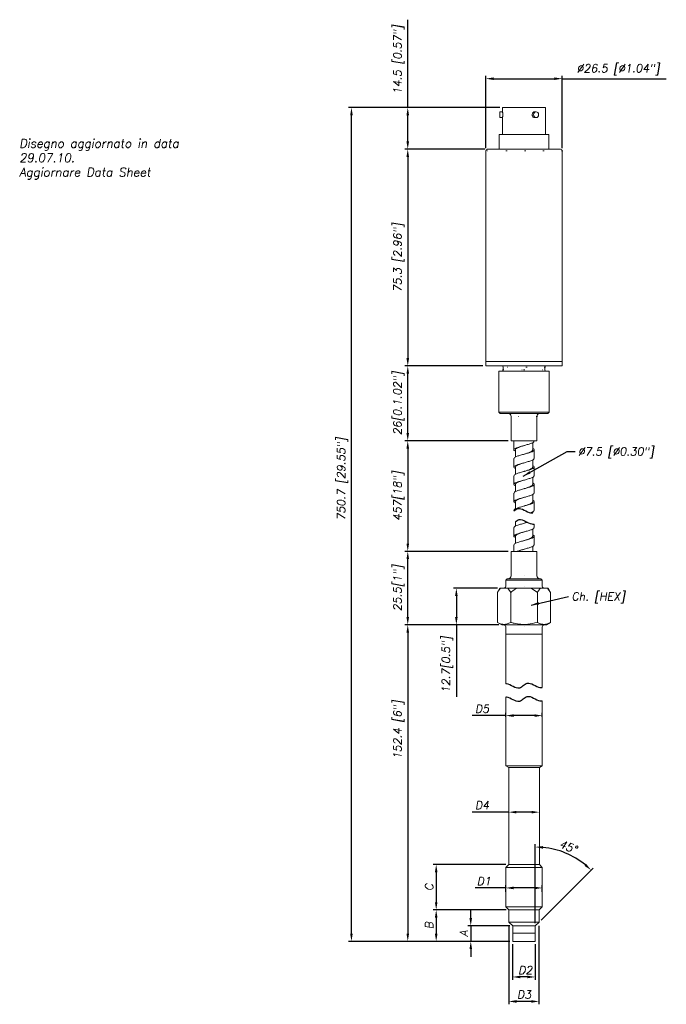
# Model space of a CAD drawing. Extents: x 201 to 2226, y -101 to 241.
import ezdxf

# ---------------------------------------------------------------- set-up
doc = ezdxf.new("R2010")
doc.units = 0
doc.header["$LTSCALE"] = 10
doc.header["$PDMODE"] = 1
doc.header["$PDSIZE"] = 1
doc.linetypes.add('DOT2', pattern=[0.635, 0, -0.635])
doc.layers.get('0').update_dxf_attribs({"linetype": 'CONTINUOUS'})
doc.layers.get('DEFPOINTS').update_dxf_attribs({"linetype": 'CONTINUOUS'})
doc.styles.add('DEM2', font='romans.shx', dxfattribs={"oblique": 10})
doc.dimstyles.new('AXEGF_STANDARD', dxfattribs={"dimtxt": 2.8, "dimasz": 2.7, "dimexe": 1, "dimexo": 1, "dimgap": 1, "dimtad": 1, "dimdec": 8, "dimdsep": 46, "dimtxsty": 'DEM2', "dimcen": 0, "dimclrd": 256, "dimclre": 256, "dimclrt": 256, "dimadec": 8, "dimazin": 2, "dimtfac": 1, "dimtdec": 8, "dimtmove": 0, "dimatfit": 3, "dimfxl": 1, "dimtolj": 1, "dimarcsym": 0})

# ---------------------------------------------------------------- blocks, each defined once
blk = doc.blocks.new('*D79')
at = {"lineweight": -2}
for p, q in [((335.26, 210.52), (335.26, 241.01)), ((367.18, 210.52), (334.26, 210.52)), ((335.26, 198.72), (335.26, 207.82)), ((361.98, 196.02), (334.26, 196.02))]:
    blk.add_line(p, q, dxfattribs=at)
for points in [[(334.81, 207.82), (335.71, 207.82), (335.26, 210.52)], [(334.81, 198.72), (335.71, 198.72), (335.26, 196.02)]]:
    blk.add_solid(points)
at = {"layer": 'DEFPOINTS', "color": 0}
for p in [(335.26, 210.52), (368.18, 210.52), (362.98, 196.02)]:
    blk.add_point(p, dxfattribs=at)
at = {"insert": (332.13, 227.12), "char_height": 2.8, "attachment_point": 5, "rotation": 90, "style": 'DEM2'}
blk.add_mtext('\\A1;14.5 [0.57"]', dxfattribs=at)
blk = doc.blocks.new('*D80')
at = {"lineweight": -2}
for p, q in [((361.98, 196.02), (334.26, 196.02)), ((335.26, 193.32), (335.26, 123.47)), ((361.38, 120.77), (334.26, 120.77))]:
    blk.add_line(p, q, dxfattribs=at)
for points in [[(334.81, 193.32), (335.71, 193.32), (335.26, 196.02)], [(334.81, 123.47), (335.71, 123.47), (335.26, 120.77)]]:
    blk.add_solid(points)
at = {"layer": 'DEFPOINTS', "color": 0}
for p in [(362.98, 196.02), (335.26, 120.77), (362.38, 120.77)]:
    blk.add_point(p, dxfattribs=at)
at = {"insert": (332.13, 158.39), "char_height": 2.8, "attachment_point": 5, "rotation": 90, "style": 'DEM2'}
blk.add_mtext('\\A1;75.3 [2.96"]', dxfattribs=at)
blk = doc.blocks.new('*D81')
at = {"lineweight": -2}
for p, q in [((366.44, 43.57), (351.13, 43.57)), ((352.13, 40.87), (352.13, 33.57)), ((366.88, 30.87), (351.13, 30.87)), ((352.13, 30.87), (352.13, 5.85))]:
    blk.add_line(p, q, dxfattribs=at)
for points in [[(351.68, 40.87), (352.58, 40.87), (352.13, 43.57)], [(351.68, 33.57), (352.58, 33.57), (352.13, 30.87)]]:
    blk.add_solid(points)
at = {"layer": 'DEFPOINTS', "color": 0}
for p in [(352.13, 43.57), (367.44, 43.57), (367.88, 30.87)]:
    blk.add_point(p, dxfattribs=at)
at = {"insert": (348.99, 17.01), "char_height": 2.8, "attachment_point": 5, "rotation": 90, "style": 'DEM2'}
blk.add_mtext('\\A1;12.7[0.5"]', dxfattribs=at)
blk = doc.blocks.new('*D82')
at = {"lineweight": -2}
for p, q in [((362.38, 196.42), (362.38, 221.52)), ((365.08, 220.52), (386.18, 220.52)), ((388.88, 196.42), (388.88, 221.52)), ((388.88, 220.52), (425.02, 220.52))]:
    blk.add_line(p, q, dxfattribs=at)
for points in [[(365.08, 220.97), (365.08, 220.07), (362.38, 220.52)], [(386.18, 220.97), (386.18, 220.07), (388.88, 220.52)]]:
    blk.add_solid(points)
at = {"layer": 'DEFPOINTS', "color": 0}
for p in [(388.88, 220.52), (362.38, 195.42), (388.88, 195.42)]:
    blk.add_point(p, dxfattribs=at)
at = {"insert": (408.3, 223.66), "char_height": 2.8, "attachment_point": 5, "style": 'DEM2'}
blk.add_mtext('\\A1;%%C26.5 [%%c1.04"]', dxfattribs=at)
blk = doc.blocks.new('*D83')
at = {"lineweight": -2}
for p, q in [((369.28, -1.06), (369.28, 0.34)), ((381.98, -1.06), (381.98, 0.34)), ((369.28, -0.66), (357.67, -0.66)), ((379.28, -0.66), (371.98, -0.66))]:
    blk.add_line(p, q, dxfattribs=at)
for points in [[(371.98, -0.21), (371.98, -1.11), (369.28, -0.66)], [(379.28, -0.21), (379.28, -1.11), (381.98, -0.66)]]:
    blk.add_solid(points)
at = {"layer": 'DEFPOINTS', "color": 0}
for p in [(369.28, -2.06), (381.98, -0.66), (381.98, -2.06)]:
    blk.add_point(p, dxfattribs=at)
at = {"insert": (361.05, 1.74), "char_height": 2.8, "attachment_point": 5, "style": 'DEM2'}
blk.add_mtext('\\A1;D5', dxfattribs=at)
blk = doc.blocks.new('*D84')
at = {"lineweight": -2}
for p, q in [((370.29, -34.19), (357.63, -34.19)), ((378.26, -34.19), (372.99, -34.19))]:
    blk.add_line(p, q, dxfattribs=at)
for points in [[(372.99, -33.74), (372.99, -34.64), (370.29, -34.19)], [(378.26, -33.74), (378.26, -34.64), (380.96, -34.19)]]:
    blk.add_solid(points)
at = {"layer": 'DEFPOINTS', "color": 0}
for p in [(370.29, -34.19), (380.96, -34.19), (380.96, -34.19)]:
    blk.add_point(p, dxfattribs=at)
at = {"insert": (361.05, -31.79), "char_height": 2.8, "attachment_point": 5, "style": 'DEM2'}
blk.add_mtext('\\A1;D4', dxfattribs=at)
blk = doc.blocks.new('*D85')
at = {"lineweight": -2}
for p, q in [((369.28, -60.51), (358.61, -60.51)), ((369.28, -61.91), (369.28, -59.51)), ((379.28, -60.51), (371.98, -60.51)), ((381.98, -61.91), (381.98, -59.51))]:
    blk.add_line(p, q, dxfattribs=at)
for points in [[(371.98, -60.06), (371.98, -60.96), (369.28, -60.51)], [(379.28, -60.06), (379.28, -60.96), (381.98, -60.51)]]:
    blk.add_solid(points)
at = {"layer": 'DEFPOINTS', "color": 0}
for p in [(381.98, -60.51), (369.28, -62.91), (381.98, -62.91)]:
    blk.add_point(p, dxfattribs=at)
at = {"insert": (361.72, -58.11), "char_height": 2.8, "attachment_point": 5, "style": 'DEM2'}
blk.add_mtext('\\A1;D1', dxfattribs=at)
blk = doc.blocks.new('*D86')
at = {"lineweight": -2}
for p, q in [((369.29, -52.41), (344.13, -52.41)), ((345.13, -55.11), (345.13, -65.45)), ((369.38, -68.15), (344.13, -68.15))]:
    blk.add_line(p, q, dxfattribs=at)
for points in [[(344.68, -55.11), (345.58, -55.11), (345.13, -52.41)], [(344.68, -65.45), (345.58, -65.45), (345.13, -68.15)]]:
    blk.add_solid(points)
at = {"layer": 'DEFPOINTS', "color": 0}
for p in [(370.29, -52.41), (345.13, -68.15), (370.38, -68.15)]:
    blk.add_point(p, dxfattribs=at)
at = {"insert": (342.73, -60.28), "char_height": 2.8, "attachment_point": 5, "rotation": 90, "style": 'DEM2'}
blk.add_mtext('\\A1;C', dxfattribs=at)
blk = doc.blocks.new('*D87')
at = {"lineweight": -2}
for p, q in [((369.38, -68.15), (344.13, -68.15)), ((345.13, -70.85), (345.13, -76.35)), ((370.73, -79.05), (344.13, -79.05))]:
    blk.add_line(p, q, dxfattribs=at)
for points in [[(344.68, -70.85), (345.58, -70.85), (345.13, -68.15)], [(344.68, -76.35), (345.58, -76.35), (345.13, -79.05)]]:
    blk.add_solid(points)
at = {"layer": 'DEFPOINTS', "color": 0}
for p in [(370.38, -68.15), (345.13, -79.05), (371.73, -79.05)]:
    blk.add_point(p, dxfattribs=at)
at = {"insert": (342.73, -73.6), "char_height": 2.8, "attachment_point": 5, "rotation": 90, "style": 'DEM2'}
blk.add_mtext('\\A1;B', dxfattribs=at)
blk = doc.blocks.new('*D88')
at = {"lineweight": -2}
for p, q in [((357.13, -71), (357.13, -68.3)), ((370.72, -73.7), (356.13, -73.7)), ((357.13, -73.7), (357.13, -79.05)), ((370.73, -79.05), (356.13, -79.05)), ((357.13, -81.75), (357.13, -84.45))]:
    blk.add_line(p, q, dxfattribs=at)
for points in [[(356.68, -71), (357.58, -71), (357.13, -73.7)], [(356.68, -81.75), (357.58, -81.75), (357.13, -79.05)]]:
    blk.add_solid(points)
at = {"layer": 'DEFPOINTS', "color": 0}
for p in [(371.72, -73.7), (357.13, -79.05), (371.73, -79.05)]:
    blk.add_point(p, dxfattribs=at)
at = {"insert": (354.73, -76.38), "char_height": 2.8, "attachment_point": 5, "rotation": 90, "style": 'DEM2'}
blk.add_mtext('\\A1;A', dxfattribs=at)
blk = doc.blocks.new('*D89')
at = {"lineweight": -2}
for p, q in [((371.63, -80.05), (371.63, -92.42)), ((379.53, -80.05), (379.53, -92.42)), ((376.83, -91.42), (374.33, -91.42))]:
    blk.add_line(p, q, dxfattribs=at)
for points in [[(374.33, -90.97), (374.33, -91.87), (371.63, -91.42)], [(376.83, -90.97), (376.83, -91.87), (379.53, -91.42)]]:
    blk.add_solid(points)
at = {"layer": 'DEFPOINTS', "color": 0}
for p in [(371.63, -79.05), (379.53, -79.05), (371.63, -91.42)]:
    blk.add_point(p, dxfattribs=at)
at = {"insert": (376.08, -89.02), "char_height": 2.8, "attachment_point": 5, "style": 'DEM2'}
blk.add_mtext('\\A1;D2', dxfattribs=at)
blk = doc.blocks.new('*D90')
at = {"lineweight": -2}
for p, q in [((370.33, -73.63), (370.33, -100.92)), ((380.82, -73.63), (380.82, -100.92)), ((378.12, -99.92), (373.03, -99.92))]:
    blk.add_line(p, q, dxfattribs=at)
for points in [[(373.03, -99.47), (373.03, -100.37), (370.33, -99.92)], [(378.12, -99.47), (378.12, -100.37), (380.82, -99.92)]]:
    blk.add_solid(points)
at = {"layer": 'DEFPOINTS', "color": 0}
for p in [(370.33, -72.63), (380.82, -72.63), (370.33, -99.92)]:
    blk.add_point(p, dxfattribs=at)
at = {"insert": (375.65, -97.52), "char_height": 2.8, "attachment_point": 5, "style": 'DEM2'}
blk.add_mtext('\\A1;D3', dxfattribs=at)
blk = doc.blocks.new('*D91')
at = {"lineweight": -2}
for p, q in [((367.18, 210.52), (314.71, 210.52)), ((315.71, -76.35), (315.71, 207.82)), ((370.73, -79.05), (314.71, -79.05))]:
    blk.add_line(p, q, dxfattribs=at)
for points in [[(315.26, 207.82), (316.16, 207.82), (315.71, 210.52)], [(315.26, -76.35), (316.16, -76.35), (315.71, -79.05)]]:
    blk.add_solid(points)
at = {"layer": 'DEFPOINTS', "color": 0}
for p in [(315.71, 210.52), (368.18, 210.52), (371.73, -79.05)]:
    blk.add_point(p, dxfattribs=at)
at = {"insert": (312.58, 81.49), "char_height": 2.8, "attachment_point": 5, "rotation": 90, "style": 'DEM2'}
blk.add_mtext('\\A1;750.7 [29.55"]', dxfattribs=at)
blk = doc.blocks.new('*D93')
at = {"lineweight": -2}
for p, q in [((366.88, 30.87), (334.26, 30.87)), ((335.26, 28.17), (335.26, -76.35)), ((370.73, -79.05), (334.26, -79.05))]:
    blk.add_line(p, q, dxfattribs=at)
for points in [[(334.81, 28.17), (335.71, 28.17), (335.26, 30.87)], [(334.81, -76.35), (335.71, -76.35), (335.26, -79.05)]]:
    blk.add_solid(points)
at = {"layer": 'DEFPOINTS', "color": 0}
for p in [(367.88, 30.87), (335.26, -79.05), (371.73, -79.05)]:
    blk.add_point(p, dxfattribs=at)
at = {"insert": (332.13, -5.6), "char_height": 2.8, "attachment_point": 5, "rotation": 90, "style": 'DEM2'}
blk.add_mtext('\\A1;152.4 [6"]', dxfattribs=at)
blk = doc.blocks.new('*D94')
at = {"lineweight": -2}
for p, q in [((379.53, -72.7), (379.53, -45.29)), ((381.58, -71.64), (399.62, -53.61))]:
    blk.add_line(p, q, dxfattribs=at)
blk.add_arc((379.53, -73.7), 27.41, 50.6461, 84.3539, dxfattribs=at)
for points in [[(382.2, -46.87), (382.25, -45.97), (379.53, -46.29)], [(397.21, -52.17), (396.61, -52.84), (398.91, -54.32)]]:
    blk.add_solid(points)
at = {"layer": 'DEFPOINTS', "color": 0}
for p in [(393.23, -49.96), (379.53, -73.7), (379.53, -73.7), (380.88, -72.35), (379.53, -76.25)]:
    blk.add_point(p, dxfattribs=at)
at = {"insert": (390.94, -46.16), "char_height": 2.8, "attachment_point": 5, "rotation": 337.5, "style": 'DEM2'}
blk.add_mtext('\\A1;45°', dxfattribs=at)
blk = doc.blocks.new('*D96')
at = {"lineweight": -2}
for p, q in [((370.13, 56.37), (334.26, 56.37)), ((335.26, 33.57), (335.26, 53.67)), ((366.88, 30.87), (334.26, 30.87))]:
    blk.add_line(p, q, dxfattribs=at)
for points in [[(334.81, 53.67), (335.71, 53.67), (335.26, 56.37)], [(334.81, 33.57), (335.71, 33.57), (335.26, 30.87)]]:
    blk.add_solid(points)
at = {"layer": 'DEFPOINTS', "color": 0}
for p in [(335.26, 56.37), (371.13, 56.37), (367.88, 30.87)]:
    blk.add_point(p, dxfattribs=at)
at = {"insert": (332.13, 43.62), "char_height": 2.8, "attachment_point": 5, "rotation": 90, "style": 'DEM2'}
blk.add_mtext('\\A1;25.5[1"]', dxfattribs=at)
blk = doc.blocks.new('*D97')
at = {"lineweight": -2}
for p, q in [((370.13, 94.77), (334.26, 94.77)), ((335.26, 92.07), (335.26, 59.07)), ((370.13, 56.37), (334.26, 56.37))]:
    blk.add_line(p, q, dxfattribs=at)
for points in [[(334.81, 92.07), (335.71, 92.07), (335.26, 94.77)], [(334.81, 59.07), (335.71, 59.07), (335.26, 56.37)]]:
    blk.add_solid(points)
at = {"layer": 'DEFPOINTS', "color": 0}
for p in [(371.13, 94.77), (335.26, 56.37), (371.13, 56.37)]:
    blk.add_point(p, dxfattribs=at)
at = {"insert": (332.13, 75.57), "char_height": 2.8, "attachment_point": 5, "rotation": 90, "style": 'DEM2'}
blk.add_mtext('\\A1;457[18"]', dxfattribs=at)
blk = doc.blocks.new('*D98')
at = {"lineweight": -2}
for p, q in [((361.38, 120.77), (334.26, 120.77)), ((335.26, 97.47), (335.26, 118.07)), ((370.13, 94.77), (334.26, 94.77))]:
    blk.add_line(p, q, dxfattribs=at)
for points in [[(334.81, 118.07), (335.71, 118.07), (335.26, 120.77)], [(334.81, 97.47), (335.71, 97.47), (335.26, 94.77)]]:
    blk.add_solid(points)
at = {"layer": 'DEFPOINTS', "color": 0}
for p in [(335.26, 120.77), (362.38, 120.77), (371.13, 94.77)]:
    blk.add_point(p, dxfattribs=at)
at = {"insert": (332.13, 107.77), "char_height": 2.8, "attachment_point": 5, "rotation": 90, "style": 'DEM2'}
blk.add_mtext('\\A1;26[0.1.02"]', dxfattribs=at)

msp = doc.modelspace()

# ---------------------------------------------------------------- linework, layer by layer
at = {"color": 7, "linetype": 'Continuous', "lineweight": 15}
for p, q in [((368.17733735, 209.02196849), (367.22726539, 209.02196849)), ((367.22726539, 207.02199424), (367.22726539, 209.02196849)), ((368.17726517, 210.52197898), (368.17726517, 209.02143205)), ((368.17726517, 210.52197898), (382.07915449, 210.52197898)), ((379.82726494, 209.02196849), (379.35222896, 209.02196849)), ((382.07915449, 210.52197898), (383.077265, 210.52197898)), ((383.077265, 201.12200511), (383.077265, 210.52197898)), ((367.22726539, 207.02199424), (368.17892898, 207.02199424)), ((368.17726517, 207.03451122), (368.17726517, 201.12200511)), ((379.35143314, 207.02199424), (379.82726494, 207.02199424)), ((366.97726488, 201.12200511), (366.97726488, 196.02197898)), ((366.97726488, 201.12200511), (383.11838476, 201.12200511)), ((383.11838476, 201.12200511), (384.27726529, 201.12200511)), ((384.27726529, 196.02197898), (384.27726529, 201.12200511)), ((362.37726524, 195.42199863), (362.37726524, 122.26695991)), ((388.27726502, 196.02197898), (362.97726516, 196.02197898)), ((388.87726493, 122.26695991), (388.87726493, 195.42199863)), ((362.37726524, 122.26695991), (362.37726524, 120.76700902)), ((375.62726509, 122.26695991), (362.37726524, 122.26695991)), ((388.87726493, 122.26695991), (362.37726524, 122.26695991)), ((375.62726509, 120.76700902), (362.37726524, 120.76700902)), ((368.3772653, 120.36700225), (368.3772653, 119.36695552)), ((388.87726493, 122.26695991), (375.62726509, 122.26695991)), ((388.87726493, 120.76700902), (375.62726509, 120.76700902)), ((382.87726488, 119.36695552), (382.87726488, 120.36700225)), ((388.87726493, 120.76700902), (388.87726493, 122.26695991)), ((366.87726505, 118.96700835), (366.87726505, 104.7669766)), ((375.62726509, 118.96700835), (366.87726505, 118.96700835)), ((384.37726512, 118.96700835), (375.62726509, 118.96700835)), ((384.37726512, 104.7669766), (384.37726512, 118.96700835)), ((366.87726505, 104.7669766), (367.37726513, 104.26701284)), ((366.87726505, 104.7669766), (384.37726512, 104.7669766)), ((383.87726504, 104.26701284), (367.37726513, 104.26701284)), ((371.12726528, 103.26696611), (371.12726528, 94.76698613)), ((380.12726489, 94.76698613), (380.12726489, 103.26696611)), ((383.87726504, 104.26701284), (384.37726512, 104.7669766)), ((380.12726489, 94.76698613), (371.12726528, 94.76698613)), ((372.12726498, 94.62265043), (372.12726498, 91.62264435)), ((378.62725557, 91.6169223), (378.62725557, 94.13582949)), ((379.1272652, 94.62265043), (379.1272652, 94.76698613)), ((372.62726809, 91.61799519), (372.62726809, 89.13540213)), ((379.1272652, 88.62265317), (379.1272652, 91.62264435)), ((372.12726498, 88.62265317), (372.12726498, 85.62264709)), ((372.62727251, 85.61720817), (372.62727251, 83.13540487)), ((378.62726395, 85.620248), (378.62726395, 88.13584714)), ((379.1272652, 82.62265591), (379.1272652, 85.62264709)), ((372.12726498, 82.62265591), (372.12726498, 79.62264983)), ((378.62725999, 79.61759834), (378.62725999, 82.13583498)), ((372.62726646, 79.62029545), (372.62726646, 77.13540761)), ((379.1272652, 76.62264375), (379.1272652, 79.62264983)), ((372.12726498, 76.62264375), (372.12726498, 73.62265258)), ((378.62725953, 73.61752658), (378.62725953, 76.13583772)), ((372.62727274, 73.61716895), (372.62727274, 71.13541035)), ((379.1272652, 70.6226465), (379.1272652, 73.62265258)), ((372.12726498, 70.6226465), (372.12726498, 70.41008389)), ((378.62726372, 69.72549384), (378.62726372, 70.13584046)), ((372.62726879, 66.63899275), (372.62726879, 65.1354131)), ((379.1272652, 64.62264924), (379.1272652, 65.86909005)), ((372.12726498, 64.62264924), (372.12726498, 61.62264316)), ((372.62726623, 61.62024407), (372.62726623, 59.13540094)), ((378.6272544, 61.616787), (378.6272544, 64.1358432)), ((379.1272652, 58.62265198), (379.1272652, 61.62264316)), ((372.12726498, 58.62265198), (372.12726498, 56.37302367)), ((378.62726278, 56.37302367), (378.62726278, 58.13584594)), ((371.12726528, 56.37302367), (371.12726528, 47.8730288)), ((371.12726528, 56.37302367), (375.62726509, 56.37302367)), ((375.62726509, 56.37302367), (380.12726489, 56.37302367)), ((380.12726489, 47.8730288), (380.12726489, 56.37302367)), ((369.77726525, 46.87302677), (369.27726516, 46.37301831)), ((369.27726516, 46.37301831), (369.27726516, 44.27302746)), ((369.27726516, 46.37301831), (375.62726509, 46.37301831)), ((369.77726525, 46.87302677), (375.62726509, 46.87302677)), ((375.62726509, 46.87302677), (381.47726493, 46.87302677)), ((375.62726509, 46.37301831), (381.97726501, 46.37301831)), ((381.97726501, 46.37301831), (381.47726493, 46.87302677)), ((381.97726501, 44.27302746), (381.97726501, 46.37301831)), ((367.24329065, 43.57303052), (366.38966087, 42.0944926)), ((366.38966087, 42.0944926), (366.38966087, 31.73189728)), ((367.24329065, 43.57303052), (367.44496576, 43.57303052)), ((367.44496576, 43.57303052), (369.95315809, 43.57303052)), ((369.95315809, 43.57303052), (373.11907253, 43.57303052)), ((369.95315809, 43.57303052), (371.00846298, 42.0944926)), ((371.00846298, 42.0944926), (371.00846298, 31.73189728)), ((373.11907253, 43.57303052), (378.13545764, 43.57303052)), ((378.13545764, 43.57303052), (380.24606719, 42.0944926)), ((378.13545764, 43.57303052), (381.30137209, 43.57303052)), ((380.24606719, 42.0944926), (380.24606719, 31.73189728)), ((381.30137209, 43.57303052), (383.80956441, 43.57303052)), ((383.80956441, 43.57303052), (384.8648693, 42.0944926)), ((383.80956441, 43.57303052), (384.01123952, 43.57303052)), ((384.8648693, 42.0944926), (384.01123952, 43.57303052)), ((384.8648693, 42.0944926), (384.8648693, 31.73189728)), ((366.38966087, 31.73189728), (367.87726521, 30.87302415)), ((383.37726496, 30.87302415), (367.87726521, 30.87302415)), ((383.37726496, 30.87302415), (384.8648693, 31.73189728)), ((369.27726516, 30.1730272), (369.27726516, 27.57302789)), ((369.27726516, 27.57302789), (369.27726516, 10.43312718)), ((369.27726516, 27.57302789), (375.62726509, 27.57302789)), ((375.62726509, 27.57302789), (381.97726501, 27.57302789)), ((381.97726501, 27.57302789), (381.97726501, 30.1730272)), ((381.97726501, 9.07083985), (381.97726501, 27.57302789)), ((369.27726516, 5.81625513), (369.27726516, -18.14989671)), ((381.97726501, -18.14989671), (381.97726501, 4.4539678)), ((369.27726516, -18.14989671), (370.29226521, -18.73590723)), ((369.27726516, -18.14989671), (375.62726509, -18.14989671)), ((370.29226521, -18.73590723), (370.29226521, -52.40590796)), ((370.29226521, -18.73590723), (375.62726509, -18.73590723)), ((375.62726509, -18.14989671), (381.97726501, -18.14989671)), ((375.62726509, -18.73590723), (380.96226497, -18.73590723)), ((380.96226497, -18.73590723), (381.97726501, -18.14989671)), ((380.96226497, -52.40590796), (380.96226497, -18.73590723)), ((370.29226521, -52.40590796), (369.29376494, -53.4044087)), ((369.29376494, -53.4044087), (369.29376494, -67.06290897)), ((375.62726509, -53.4044087), (369.29376494, -53.4044087)), ((370.29226521, -52.40590796), (375.62726509, -52.40590796)), ((375.62726509, -52.40590796), (380.96226497, -52.40590796)), ((381.96076523, -53.4044087), (375.62726509, -53.4044087)), ((381.96076523, -53.4044087), (380.96226497, -52.40590796)), ((381.96076523, -67.06290897), (381.96076523, -53.4044087)), ((369.29376494, -67.06290897), (370.37676504, -68.14590861)), ((369.29376494, -67.06290897), (375.62726509, -67.06290897)), ((375.62726509, -68.14590861), (370.37676504, -68.14590861)), ((370.37726516, -68.14590861), (370.37726516, -72.35090873)), ((375.62726509, -67.06290897), (381.96076523, -67.06290897)), ((380.87776514, -68.14590861), (375.62726509, -68.14590861)), ((380.87726502, -72.35090873), (380.87726502, -68.14590861)), ((380.87776514, -68.14590861), (381.96076523, -67.06290897)), ((370.37726516, -72.35090873), (371.72226515, -73.69590849)), ((370.37726516, -72.35090873), (375.62726509, -72.35090873)), ((375.62726509, -73.69590849), (371.72226515, -73.69590849)), ((371.72726519, -73.69590849), (371.72726519, -76.24590858)), ((375.62726509, -72.35090873), (380.87726502, -72.35090873)), ((379.53226502, -73.69590849), (375.62726509, -73.69590849)), ((379.52726498, -76.24590858), (379.52726498, -73.69590849)), ((379.53226502, -73.69590849), (380.87726502, -72.35090873)), ((371.72726519, -76.24590858), (371.72726519, -79.05490867)), ((371.72726519, -76.24590858), (375.62726509, -76.24590858)), ((371.72726519, -76.24590858), (374.06567962, -76.24590858)), ((374.06567962, -76.24590858), (379.52726498, -76.24590858)), ((375.62726509, -76.24590858), (379.52726498, -76.24590858)), ((379.52726498, -79.05490867), (379.52726498, -76.24590858)), ((371.72726519, -79.05490867), (374.06567962, -79.05490867)), ((374.06567962, -79.05490867), (379.52726498, -79.05490867))]:
    msp.add_line(p, q, dxfattribs=at)
at = {"color": 8, "linetype": 'DOT2', "lineweight": 0}
for p, q in [((388.87726493, 195.42199863), (362.37726524, 195.42199863)), ((382.87726488, 120.36700225), (368.3772653, 120.36700225)), ((368.3772653, 119.36695552), (375.62726509, 119.36695552)), ((375.62726509, 119.36695552), (382.87726488, 119.36695552)), ((380.12726489, 103.26696611), (371.12726528, 103.26696611)), ((371.12726528, 47.8730288), (375.62726509, 47.8730288)), ((375.62726509, 47.8730288), (380.12726489, 47.8730288)), ((369.27726516, 44.27302746), (375.62726509, 44.27302746)), ((375.62726509, 44.27302746), (381.97726501, 44.27302746)), ((369.27726516, 30.1730272), (375.62726509, 30.1730272)), ((375.62726509, 30.1730272), (381.97726501, 30.1730272))]:
    msp.add_line(p, q, dxfattribs=at)
at = {"color": 7, "linetype": 'Continuous', "lineweight": 15, "flags": 128}
for points in [[(379.82726494, 209.02196849), (379.49585147, 208.94585336), (379.21489264, 208.72907127), (379.02716199, 208.40464319), (378.96123972, 208.02198137), (379.02716199, 207.63931955), (379.21489264, 207.31489146), (379.49585147, 207.09810937), (379.82726494, 207.02199424), (380.15867887, 207.09810937), (380.43963747, 207.31489146), (380.62736835, 207.63931955), (380.69329062, 208.02198137), (380.62736835, 208.40464319), (380.43963747, 208.72907127), (380.15867887, 208.94585336), (379.82726494, 209.02196849)], [(375.63428158, 57.12164311), (375.63493596, 57.12167291), (375.63560107, 57.12168781)]]:
    msp.add_lwpolyline(points, dxfattribs=at)
at = {"color": 7, "linetype": 'Continuous', "lineweight": 15}
for centre, radius, start, end in [((362.97726509, 195.4219851), 0.6, 90, 180), ((388.27726509, 195.4219851), 0.6, 0, 90), ((367.97726509, 120.3669851), 0.4, 0, 90), ((383.27726509, 120.3669851), 0.4, 90, 180), ((367.97726509, 119.3669851), 0.4, 270, 0), ((383.27726509, 119.3669851), 0.4, 180, 270), ((370.12726509, 103.2669851), 1, 0, 90), ((381.12726509, 103.2669851), 1, 90, 180), ((370.12726509, 47.87302491), 1, 270, 0), ((381.12726509, 47.87302491), 1, 180, 270), ((368.57726509, 44.27302491), 0.7, 270, 0), ((382.67726509, 44.27302491), 0.7, 180, 270), ((368.57726509, 30.17302491), 0.7, 0, 90), ((382.67726509, 30.17302491), 0.7, 90, 180)]:
    msp.add_arc(centre, radius, start, end, dxfattribs=at)
for points, knots in [([(368.17733921, 209.02143205), (368.17877989, 209.01097891), (368.18167576, 208.98996734), (368.20257894, 208.82123816), (368.22602715, 208.57056957), (368.24221402, 208.28766347), (368.24397225, 208.09854649), (368.24468408, 208.02198137)], [0, 0, 0, 0, 0.2107723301, 0.4236678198, 0.6381795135, 0.8535148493, 1, 1, 1, 1]), ([(379.35081847, 207.03451122), (379.31902429, 207.03103745), (379.19180326, 207.01713754), (378.96535894, 207.10791211), (378.71394846, 207.29758627), (378.53024574, 207.57694071), (378.44093409, 207.90498263), (378.45817091, 208.24590657), (378.57816097, 208.55960626), (378.78573194, 208.81757556), (379.05263103, 208.97395934), (379.2557405, 209.03990687), (379.35120797, 209.02161253), (379.35214979, 209.02143205)], [0, 0, 0, 0, 0.0354455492, 0.141831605, 0.2485597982, 0.3561103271, 0.4637119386, 0.5704915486, 0.6768376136, 0.7838507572, 0.891557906, 0.9989301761, 1, 1, 1, 1]), ([(368.24468408, 208.02198137), (368.24316527, 207.91015945), (368.24012792, 207.68653526), (368.21882766, 207.38744816), (368.19567855, 207.16291882), (368.17894696, 207.03441244), (368.1789381, 207.03448306), (368.17893457, 207.03451122)], [0, 0, 0, 0, 0.2135218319, 0.4270061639, 0.6416781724, 0.8571671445, 1, 1, 1, 1]), ([(379.06745869, 94.62265043), (379.06806751, 94.53944257), (379.06959095, 94.33123565), (378.46491592, 93.99802283), (377.42868005, 93.62302237), (376.09784952, 93.24801357), (374.70047862, 92.87303529), (373.44412067, 92.49802667), (372.51537246, 92.12302555), (372.07947456, 91.74802314), (372.10808392, 91.41895759), (372.48228722, 91.21489866), (372.62726809, 91.13583831)], [0, 0, 0, 0, 0.0715913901, 0.1791396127, 0.286687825, 0.394236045, 0.5017839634, 0.6093321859, 0.7168803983, 0.8244286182, 0.9319768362, 1, 1, 1, 1]), ([(375.62680604, 93.12143294), (375.36599642, 93.03863295), (374.7114702, 92.83083861), (373.75042819, 92.49802582), (372.98176615, 92.1230285), (372.60648702, 91.82813557), (372.66495184, 91.6582676), (372.68039748, 91.61339073)], [0, 0, 0, 0, 0.1647232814, 0.4133885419, 0.6620537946, 0.9107190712, 1, 1, 1, 1]), ([(378.62725557, 92.13540821), (378.63724642, 92.13128059), (378.94978301, 92.00215931), (379.15630991, 91.74801917), (379.10504123, 91.37302229), (378.47570567, 90.99801256), (377.42591451, 90.62303448), (376.09811392, 90.24802589), (374.70217776, 89.87302438), (373.43706704, 89.4980236), (372.54188984, 89.12301296), (372.10503764, 88.83124424), (372.17063523, 88.66444637), (372.18707149, 88.62265317)], [0, 0, 0, 0, 0.003525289, 0.1102790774, 0.217032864, 0.3237866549, 0.4305401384, 0.5372939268, 0.6440477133, 0.7508015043, 0.8575552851, 0.9643087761, 1, 1, 1, 1]), ([(378.57551291, 91.62023036), (378.57594511, 91.53782651), (378.57703293, 91.33041674), (378.05917694, 90.99801451), (377.17221663, 90.62303246), (376.27877884, 90.33036167), (375.75553623, 90.16268338), (375.62237723, 90.12001125)], [0, 0, 0, 0, 0.1647769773, 0.414742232, 0.6647065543, 0.9146718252, 1, 1, 1, 1]), ([(379.06745869, 88.62265317), (379.06806752, 88.53944529), (379.06959097, 88.33123832), (378.4649158, 87.99802604), (377.42868051, 87.62302339), (376.09784657, 87.2480224), (374.70048371, 86.87301368), (373.44411808, 86.49803552), (372.51537296, 86.12302647), (372.07947431, 85.74802671), (372.10808441, 85.41895825), (372.48228984, 85.2149012), (372.62727251, 85.13584106)], [0, 0, 0, 0, 0.0715913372, 0.1791394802, 0.286687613, 0.3942357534, 0.5017838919, 0.6093317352, 0.716879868, 0.8244280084, 0.9319761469, 1, 1, 1, 1]), ([(378.62726395, 86.13541095), (378.63725197, 86.13128331), (378.94977915, 86.00212866), (379.15631194, 85.74803705), (379.10504107, 85.37301939), (378.47570371, 84.99802242), (377.42591902, 84.62301265), (376.09811109, 84.24803459), (374.70217816, 83.87302612), (373.43706698, 83.49802405), (372.54188884, 83.12302553), (372.1050377, 82.83121902), (372.17063535, 82.66444323), (372.18707149, 82.62265591)], [0, 0, 0, 0, 0.0035243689, 0.1102782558, 0.2170321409, 0.3237860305, 0.43053991, 0.5372934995, 0.6440473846, 0.7508012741, 0.8575551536, 0.9643090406, 1, 1, 1, 1]), ([(375.60842647, 87.11553483), (375.3538498, 87.03469507), (374.70561887, 86.82885205), (373.75049822, 86.49803522), (372.98168463, 86.12302858), (372.60634274, 85.82788304), (372.66499325, 85.65775392), (372.68055324, 85.61261861)], [0, 0, 0, 0, 0.16136022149, 0.41087302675, 0.66038674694, 0.90990049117, 1, 1, 1, 1]), ([(378.57617741, 85.62351136), (378.57674506, 85.54001548), (378.57816249, 85.33152174), (378.05936046, 84.99802119), (377.17215352, 84.62301217), (376.28370879, 84.33196085), (375.76547718, 84.16588506), (375.63731117, 84.12481217)], [0, 0, 0, 0, 0.1671387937, 0.4173546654, 0.6675705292, 0.9177854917, 1, 1, 1, 1]), ([(379.06745869, 82.62265591), (379.06806752, 82.53944804), (379.06959097, 82.33124108), (378.46491582, 81.99802865), (377.42868041, 81.6230266), (376.09784695, 81.24802341), (374.70048099, 80.87302252), (373.44412227, 80.49801387), (372.51537109, 80.12303543), (372.07947487, 79.74802721), (372.1080837, 79.41896401), (372.48228624, 79.21490426), (372.62726646, 79.1358438)], [0, 0, 0, 0, 0.0715914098, 0.1791396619, 0.2866879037, 0.3942361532, 0.5017844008, 0.6093326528, 0.7168805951, 0.8244288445, 0.9319770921, 1, 1, 1, 1]), ([(378.62725999, 80.13541369), (378.63724935, 80.13128606), (378.94978137, 80.00214701), (379.15631078, 79.74803282), (379.10504126, 79.37302442), (378.4757041, 78.99802295), (377.42591631, 78.62302158), (376.0981163, 78.24801304), (374.70217521, 77.87303462), (373.4370675, 77.4980263), (372.54188852, 77.12302412), (372.1050377, 76.83123379), (372.17063527, 76.66443667), (372.18707149, 76.62264375)], [0, 0, 0, 0, 0.00352479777, 0.11027860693, 0.21703241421, 0.32378622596, 0.4305400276, 0.53729383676, 0.64404734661, 0.75080115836, 0.85755496, 0.96430876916, 1, 1, 1, 1]), ([(375.59729314, 81.11196129), (375.34649438, 81.03231474), (374.70208022, 80.82766716), (373.75046527, 80.4980139), (372.98193811, 80.12303611), (372.60691594, 79.82890374), (372.6648296, 79.65978334), (372.6799388, 79.61566119)], [0, 0, 0, 0, 0.1596851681, 0.4103025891, 0.6609190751, 0.9115365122, 1, 1, 1, 1]), ([(378.57564679, 79.6208915), (378.57610583, 79.53826946), (378.57725937, 79.33064565), (378.05921865, 78.99802206), (377.17218266, 78.62302439), (376.28541331, 78.33248734), (375.76890663, 78.16698466), (375.64246373, 78.12646894)], [0, 0, 0, 0, 0.1658584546, 0.4167915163, 0.6677245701, 0.9186576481, 1, 1, 1, 1]), ([(379.06745869, 76.62264375), (379.06806766, 76.53943503), (379.06959145, 76.3312263), (378.46491435, 75.99803633), (377.42868056, 75.62302781), (376.09784684, 75.24802699), (374.70048125, 74.87302346), (373.44412017, 74.49802263), (372.51537385, 74.12301419), (372.07947353, 73.74803467), (372.10808549, 73.41896876), (372.48229, 73.21489752), (372.62727274, 73.13583164)], [0, 0, 0, 0, 0.0715913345, 0.1791391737, 0.2866873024, 0.3942354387, 0.5017835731, 0.609331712, 0.7168798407, 0.8244276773, 0.9319758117, 1, 1, 1, 1]), ([(378.62725953, 74.13540153), (378.63724904, 74.1312739), (378.94978104, 74.00213681), (379.15631111, 73.74804082), (379.10504119, 73.37302555), (378.475704, 72.99802656), (377.42591676, 72.62302249), (376.09811336, 72.2480219), (374.7021803, 71.87301301), (373.43706495, 71.49803514), (372.54188899, 71.12302508), (372.10503767, 70.83123666), (372.17063526, 70.66443944), (372.18707149, 70.6226465)], [0, 0, 0, 0, 0.0035248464, 0.1102783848, 0.2170322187, 0.3237860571, 0.4305398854, 0.5372937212, 0.6440475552, 0.7508010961, 0.8575549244, 0.9643087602, 1, 1, 1, 1]), ([(375.60117567, 75.11321573), (375.34905755, 75.03315134), (374.70330759, 74.82808246), (373.75052345, 74.49802348), (372.98167613, 74.1230137), (372.60633596, 73.82788116), (372.66499526, 73.65773017), (372.68056093, 73.61257939)], [0, 0, 0, 0, 0.1600553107, 0.4099495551, 0.6598437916, 0.9097371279, 1, 1, 1, 1]), ([(378.57563282, 73.62081973), (378.57608902, 73.53822282), (378.5772356, 73.33062681), (378.05921258, 72.99802481), (377.17219197, 72.62302511), (376.28339623, 72.33184229), (375.76484241, 72.16567637), (375.6363581, 72.12450473)], [0, 0, 0, 0, 0.1656020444, 0.4162180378, 0.6668340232, 0.9174500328, 1, 1, 1, 1]), ([(379.06745869, 70.6226465), (379.06806747, 70.53943885), (379.06959079, 70.33123245), (378.55682223, 70.04866047), (378.04425209, 69.8493134), (377.83424092, 69.77496096)], [0, 0, 0, 0, 0.07159138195, 0.17913959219, 0.24311369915, 0.24311369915, 0.24311369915, 0.24311369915]), ([(376.84013395, 66.46022047), (376.59686988, 66.389488), (375.8961011, 66.19375462), (374.70217758, 65.87302187), (373.43706912, 65.49801347), (372.54188705, 65.12303412), (372.10503777, 64.83123894), (372.17063528, 64.66444209), (372.18707149, 64.62264924)], [0.47688622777, 0.47688622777, 0.47688622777, 0.47688622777, 0.5372935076, 0.64404739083, 0.75080127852, 0.85755485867, 0.96430874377, 1, 1, 1, 1]), ([(376.77130931, 66.49584276), (376.53105428, 66.41323504), (376.14615411, 66.28784938), (375.7548648, 66.1624704), (375.62136719, 66.1196944)], [0.74987593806, 0.74987593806, 0.74987593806, 0.74987593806, 0.91466425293, 1, 1, 1, 1]), ([(379.06745869, 64.62264924), (379.06806754, 64.5394413), (379.06959103, 64.33123419), (378.46491544, 63.99802337), (377.42868278, 63.62301509), (376.0978443, 63.24803673), (374.70048155, 62.87302802), (373.4441202, 62.49802719), (372.51537258, 62.12302394), (372.07947457, 61.74802192), (372.10808375, 61.41895721), (372.48228611, 61.21489754), (372.62726623, 61.13583712)], [0, 0, 0, 0, 0.071591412, 0.1791396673, 0.2866879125, 0.3942358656, 0.5017841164, 0.6093323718, 0.7168806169, 0.8244288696, 0.9319771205, 1, 1, 1, 1]), ([(378.6272544, 62.13540702), (378.63724565, 62.1312794), (378.94978376, 62.00216266), (379.15630921, 61.74801782), (379.10504247, 61.37301552), (378.47570244, 60.99803558), (377.42591684, 60.62302724), (376.09811362, 60.24802641), (374.70217784, 59.87302273), (373.43706702, 59.49802253), (372.54188984, 59.12301174), (372.10503764, 58.83124305), (372.17063523, 58.66444518), (372.18707149, 58.62265198)], [0, 0, 0, 0, 0.0035254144, 0.1102791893, 0.2170329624, 0.3237864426, 0.43054021, 0.537293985, 0.6440477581, 0.7508015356, 0.8575553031, 0.9643087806, 1, 1, 1, 1]), ([(375.62780572, 63.12175958), (375.36665948, 63.03884983), (374.71179813, 62.83094185), (373.75037278, 62.49802618), (372.98196006, 62.1230244), (372.60690316, 61.82887975), (372.66483232, 61.65973709), (372.67995044, 61.61559491)], [0, 0, 0, 0, 0.1651437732, 0.4141214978, 0.6630992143, 0.9120769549, 1, 1, 1, 1]), ([(378.57548591, 61.62009506), (378.57591315, 61.53773492), (378.57698887, 61.33036807), (378.05915938, 60.99803746), (377.17224518, 60.62302499), (376.27217972, 60.32822117), (375.74222337, 60.15840074), (375.6023758, 60.11358766)], [0, 0, 0, 0, 0.1640005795, 0.4129216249, 0.6618435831, 0.9107655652, 1, 1, 1, 1]), ([(379.06745869, 58.62265198), (379.06808242, 58.53944412), (379.06964315, 58.33123719), (378.46457982, 57.9980244), (377.42992357, 57.62302382), (376.09321155, 57.24801549), (374.71778696, 56.87303547), (373.67691645, 56.58136711), (373.29403921, 56.41469243), (373.1983197, 56.37302367)], [0, 0, 0, 0, 0.1109631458, 0.2776576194, 0.4443520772, 0.6110465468, 0.777740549, 0.9444350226, 1, 1, 1, 1]), ([(375.64016182, 57.12572603), (375.37708373, 57.04149501), (374.72360363, 56.83226705), (373.95548897, 56.58136704), (373.62734749, 56.41469245), (373.54531187, 56.37302367)], [0, 0, 0, 0, 0.3357238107, 0.8339304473, 1, 1, 1, 1]), ([(366.38966087, 42.0944926), (366.64716288, 42.51734994), (366.98093928, 43.06546141), (367.35865124, 43.47861653), (367.44496576, 43.57303052)], [0, 0, 0, 0, 0.7714805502, 1, 1, 1, 1]), ([(371.00846298, 42.0944926), (371.52346779, 42.51734986), (372.19102155, 43.06546116), (372.94644391, 43.47861652), (373.11907253, 43.57303052)], [0, 0, 0, 0, 0.7714806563, 1, 1, 1, 1]), ([(380.24606719, 42.0944926), (380.50356957, 42.51734988), (380.83734641, 43.06546123), (381.21505773, 43.47861653), (381.30137209, 43.57303052)], [0, 0, 0, 0, 0.7714806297, 1, 1, 1, 1]), ([(371.00846298, 31.73189728), (370.6075844, 31.52551673), (369.79713456, 31.10828044), (368.59634301, 30.9556364), (367.44846577, 31.17968368), (366.74474541, 31.54670498), (366.38966087, 31.73189728)], [0, 0, 0, 0, 0.2646044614, 0.5349466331, 0.7653424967, 1, 1, 1, 1]), ([(380.24606719, 31.73189728), (379.13666221, 31.45911457), (377.26817113, 30.99968626), (374.53381846, 30.99808428), (372.56569828, 31.30763298), (371.40129167, 31.62487223), (371.00846298, 31.73189728)], [0, 0, 0, 0, 0.3643440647, 0.6136385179, 0.8696556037, 1, 1, 1, 1]), ([(384.8648693, 31.73189728), (384.46399071, 31.52551672), (383.65354079, 31.10828042), (382.4527494, 30.95563642), (381.30487139, 31.17968368), (380.6011515, 31.54670498), (380.24606719, 31.73189728)], [0, 0, 0, 0, 0.2646044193, 0.5349465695, 0.7653424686, 1, 1, 1, 1])]:
    msp.add_open_spline(points, degree=3, knots=knots, dxfattribs=at)
for points, knots in [([(372.12726498, 70.41008389), (372.56919381, 70.81215287), (374.34166924, 72.12959139), (376.73993336, 69.73110107), (378.46791558, 69.70398946), (378.73501224, 69.73663036)], [9.7766813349, 9.7766813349, 9.7766813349, 9.7766813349, 12.1942086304, 19.2055440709, 20.5022986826, 20.5022986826, 20.5022986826, 20.5022986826]), ([(372.62726879, 66.63899275), (373.03528925, 66.99790935), (374.77775261, 68.21821653), (377.13218631, 65.86356077), (378.86016853, 65.83644915), (379.1272652, 65.86909005)], [9.9727015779, 9.9727015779, 9.9727015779, 9.9727015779, 12.1942086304, 19.2055440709, 20.5022986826, 20.5022986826, 20.5022986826, 20.5022986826]), ([(375.36951774, 9.74429339), (374.92758891, 9.3422244), (373.15511348, 8.02478588), (370.94217683, 10.23793126), (369.37493108, 10.42675791), (369.27726516, 10.43312718)], [9.7766813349, 9.7766813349, 9.7766813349, 9.7766813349, 12.1942086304, 19.2055440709, 19.6734694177, 19.6734694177, 19.6734694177, 19.6734694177]), ([(375.36951774, 9.74429339), (375.81144658, 10.14636237), (377.58392201, 11.46380089), (379.98218612, 9.06531057), (381.71016835, 9.03819896), (381.97726501, 9.07083985)], [9.7766813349, 9.7766813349, 9.7766813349, 9.7766813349, 12.1942086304, 19.2055440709, 20.5022986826, 20.5022986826, 20.5022986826, 20.5022986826]), ([(375.36951774, 5.12742133), (374.92758891, 4.72535235), (373.15511348, 3.40791383), (370.94217683, 5.6210592), (369.37493108, 5.80988585), (369.27726516, 5.81625513)], [9.7766813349, 9.7766813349, 9.7766813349, 9.7766813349, 12.1942086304, 19.2055440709, 19.6734694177, 19.6734694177, 19.6734694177, 19.6734694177]), ([(375.36951774, 5.12742133), (375.81144658, 5.52949031), (377.58392201, 6.84692883), (379.98218612, 4.44843851), (381.71016835, 4.4213269), (381.97726501, 4.4539678)], [9.7766813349, 9.7766813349, 9.7766813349, 9.7766813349, 12.1942086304, 19.2055440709, 20.5022986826, 20.5022986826, 20.5022986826, 20.5022986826])]:
    msp.add_open_spline(points, degree=3, knots=knots)

# ---------------------------------------------------------------- texts
at = {"insert": (200.3665252, 199.55156414), "char_height": 3, "width": 64.5025805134, "attachment_point": 1, "style": 'DEM2'}
msp.add_mtext('Disegno aggiornato in data 29.07.10.\\PAggiornare Data Sheet', dxfattribs=at)
at = {"char_height": 2.8, "attachment_point": 1, "style": 'DEM2'}
for s, insert in [('%%c7.5 [%%c0.30"]', (394.34590472, 92.47192446)), ('Ch. [HEX]', (392.12141841, 42.14347163))]:
    msp.add_mtext(s, dxfattribs=dict(at, insert=insert))

# ---------------------------------------------------------------- dimensions: what is measured, and where the dimension line sits
for base, p2, text, picture, middle in [((335.26336319, 210.52197898), (368.177265, 210.52197898), '<> [0.57"]', '*D79', (332.13002985, 227.11602004)), ((335.26336319, 120.76700902), (362.37726524, 120.76700902), '<> [2.96"]', '*D80', (332.13002985, 158.39449706))]:
    dim = msp.add_linear_dim(base=base, p1=(362.97726509, 196.0219851), p2=p2, angle=270, text=text, dimstyle='AXEGF_STANDARD', override={"dimdec": 1})
    dim.commit()
    dim.dimension.update_dxf_attribs({"geometry": picture, "text_midpoint": middle})
dim = msp.add_linear_dim(base=(388.87726493, 220.52197898), p1=(362.37726509, 195.4219851), p2=(388.87726493, 195.42199863), text='%%C<> [%%c1.04"]', dimstyle='AXEGF_STANDARD', override={"dimdec": 2})
dim.commit()
dim.dimension.update_dxf_attribs({"geometry": '*D82', "text_midpoint": (408.29868038, 223.65531231)})
for base, p1, p2, text, picture, middle in [((315.7105985, 210.52197898), (371.72726519, -79.05490867), (368.17726517, 210.52197898), '750.7 [29.55"]', '*D91', (315.7105985, 81.48747898)), ((335.26336319, -79.05490867), (367.87726521, 30.87302415), (371.72726519, -79.05490867), '152.4 [6"]', '*D93', (335.26336319, -5.59771112))]:
    dim = msp.add_linear_dim(base=base, p1=p1, p2=p2, angle=270, text=text, dimstyle='AXEGF_STANDARD')
    dim.commit()
    dim.dimension.update_dxf_attribs({"geometry": picture, "text_midpoint": middle, "dimtype": 160})
for base, p1, p2, text, picture, middle in [((335.26336319, 120.76700902), (371.12726528, 94.76698613), (362.37726524, 120.76700902), '<>[0.1.02"]', '*D98', (335.26336319, 107.76699758)), ((335.26336319, 56.37302367), (367.87726521, 30.87302415), (371.12726528, 56.37302367), '<>[1"]', '*D96', (335.26336319, 43.62302391)), ((352.12726521, 43.57303052), (367.87726521, 30.87302415), (367.44496576, 43.57303052), '<>[0.5"]', '*D81', (352.12726521, 17.01231643))]:
    dim = msp.add_linear_dim(base=base, p1=p1, p2=p2, angle=270, text=text, dimstyle='AXEGF_STANDARD', override={"dimdec": 1})
    dim.commit()
    dim.dimension.update_dxf_attribs({"geometry": picture, "text_midpoint": middle, "dimtype": 160})
for base, p1, p2, text, picture, middle in [((335.26336319, 56.37302367), (371.12726528, 94.76698613), (371.12726528, 56.37302367), '457[18"]', '*D97', (332.13002985, 75.5700049)), ((345.1299126, -68.14590867), (370.29226498, -52.40590867), (370.37726498, -68.14590867), 'C', '*D86', (342.7299126, -60.27590867)), ((345.1299126, -79.05490867), (370.37676498, -68.14590867), (371.72726498, -79.05490867), 'B', '*D87', (342.7299126, -73.60040867)), ((357.1299126, -79.05490867), (371.72226498, -73.69590867), (371.72726498, -79.05490867), 'A', '*D88', (354.7299126, -76.37540867))]:
    dim = msp.add_linear_dim(base=base, p1=p1, p2=p2, angle=270, text=text, dimstyle='AXEGF_STANDARD')
    dim.commit()
    dim.dimension.update_dxf_attribs({"geometry": picture, "text_midpoint": middle})
for base, p1, p2, text, picture, middle in [((381.97726498, -0.66365819), (369.27726498, -2.06365819), (381.97726498, -2.06365819), 'D5', '*D83', (361.04574593, -0.66365819)), ((380.96026498, -34.19322429), (370.29226498, -34.19322429), (380.96026498, -34.19322429), 'D4', '*D84', (361.04574593, -34.19322429)), ((381.97626498, -60.50724774), (369.27626498, -62.90724774), (381.97626498, -62.90724774), 'D1', '*D85', (361.72209362, -60.50724774)), ((370.33476498, -99.91558575), (380.82496498, -72.62668174), (370.33476498, -72.62668174), 'D3', '*D90', (375.65171742, -99.91558575)), ((371.63246498, -91.41547939), (379.52726498, -79.05490867), (371.63246498, -79.05490867), 'D2', '*D89', (376.08122536, -91.41547939))]:
    dim = msp.add_linear_dim(base=base, p1=p1, p2=p2, text=text, dimstyle='AXEGF_STANDARD')
    dim.commit()
    dim.dimension.update_dxf_attribs({"geometry": picture, "text_midpoint": middle, "dimtype": 160})
dim = msp.add_angular_dim_2l(base=(393.2324729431, -49.9627921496), line1=((379.5272649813, -76.2459086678), (379.5272649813, -73.6959086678)), line2=((379.5322649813, -73.6959086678), (380.8772649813, -72.3509086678)), dimstyle='AXEGF_STANDARD')
dim.commit()
dim.dimension.update_dxf_attribs({"geometry": '*D94', "text_midpoint": (390.9352172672, -46.1596755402)})

# ---------------------------------------------------------------- leaders
at = {"annotation_type": 0, "has_hookline": 1, "hookline_direction": 0}
for points, text_width in [([(375.34590472, 82.50847028), (390.64590472, 91.07192446), (393.34590472, 91.07192446)], 28.77616423), ([(378.12141841, 37.74347163), (391.12141841, 40.74347163)], 20.66634116)]:
    msp.add_leader(points, dimstyle='AXEGF_STANDARD', override={"dimgap": 1, "dimtad": 0}, dxfattribs=dict(at, text_width=text_width))

doc.saveas('drawing.dxf')
